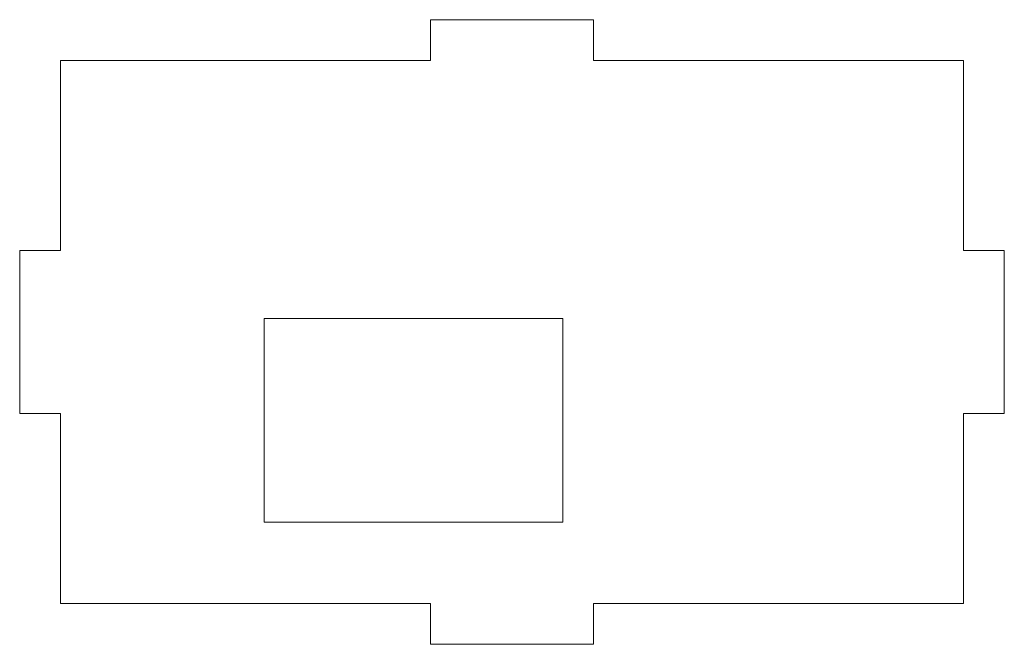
# Model space of a CAD drawing. Header units: inches. Extents: x -0.12 to 2.74, y -1.69 to 0.12.
import ezdxf

# ---------------------------------------------------------------- set-up
doc = ezdxf.new("R2010")
doc.units = ezdxf.units.IN
doc.header["$MEASUREMENT"] = 0

msp = doc.modelspace()

# ---------------------------------------------------------------- linework, layer by layer
at = {"color": 7, "linetype": 'Continuous', "lineweight": 15}
for p, q in [((1.0728, 0.1181), (1.5453, 0.1181)), ((1.0728, 0), (1.0728, 0.1181)), ((1.5453, 0), (1.5453, 0.1181)), ((0, 0), (1.0728, 0)), ((0, 0), (0, -0.5512)), ((1.5453, 0), (2.6181, 0)), ((2.6181, 0), (2.6181, -0.5512)), ((0, -0.5512), (-0.1181, -0.5512)), ((-0.1181, -0.5512), (-0.1181, -1.0236)), ((2.6181, -0.5512), (2.7362, -0.5512)), ((2.7362, -0.5512), (2.7362, -1.0236)), ((0.5904, -0.748), (0.5904, -1.3386)), ((1.4565, -0.748), (0.5904, -0.748)), ((1.4565, -1.3386), (1.4565, -0.748)), ((0, -1.0236), (-0.1181, -1.0236)), ((0, -1.0236), (0, -1.5748)), ((2.6181, -1.0236), (2.6181, -1.5748)), ((2.6181, -1.0236), (2.7362, -1.0236)), ((0.5904, -1.3386), (1.4565, -1.3386)), ((0, -1.5748), (1.0728, -1.5748)), ((1.0728, -1.5748), (1.0728, -1.6929)), ((1.5453, -1.5748), (1.5453, -1.6929)), ((1.5453, -1.5748), (2.6181, -1.5748)), ((1.0728, -1.6929), (1.5453, -1.6929))]:
    msp.add_line(p, q, dxfattribs=at)

doc.saveas('drawing.dxf')
